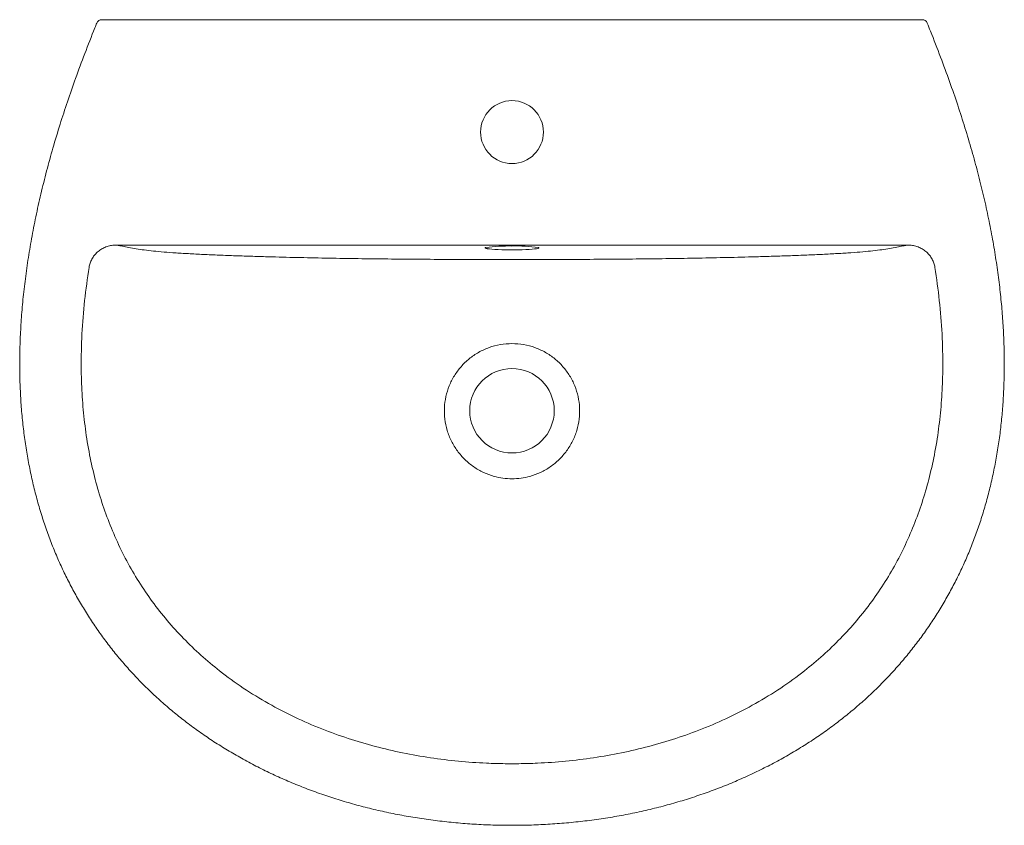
# Model space of a CAD drawing. Header units: millimetres. Extents: x 4111.427 to 4111.975, y 1846.614 to 1847.062.
import ezdxf

# ---------------------------------------------------------------- set-up
doc = ezdxf.new("R2010")
doc.units = ezdxf.units.MM
doc.layers.add('SANINDUSA', color=3, linetype='Continuous')

msp = doc.modelspace()

# ---------------------------------------------------------------- linework, layer by layer
at = {"layer": 'SANINDUSA', "linetype": 'Continuous', "lineweight": 15}
for p, q in [((4111.475078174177, 1847.062087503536), (4111.927288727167, 1847.062087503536)), ((4111.921049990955, 1846.936762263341), (4111.481316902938, 1846.936762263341))]:
    msp.add_line(p, q, dxfattribs=at)
at = {"layer": 'SANINDUSA', "linetype": 'Continuous', "lineweight": 15, "flags": 128}
for points in [[(4111.687291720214, 1846.934739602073), (4111.686719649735, 1846.934857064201), (4111.686282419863, 1846.935014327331), (4111.686194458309, 1846.935174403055), (4111.686457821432, 1846.935333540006), (4111.686605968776, 1846.935380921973)], [(4111.715663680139, 1846.934861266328), (4111.715647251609, 1846.934857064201), (4111.714871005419, 1846.934706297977), (4111.713773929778, 1846.93456556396), (4111.71238175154, 1846.934438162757), (4111.710727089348, 1846.934327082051), (4111.708848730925, 1846.934234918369), (4111.706790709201, 1846.934163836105), (4111.704601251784, 1846.934115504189), (4111.702331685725, 1846.934091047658), (4111.700035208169, 1846.934091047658), (4111.69776564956, 1846.934115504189), (4111.695576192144, 1846.934163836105), (4111.693518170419, 1846.934234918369), (4111.691639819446, 1846.934327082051), (4111.689985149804, 1846.934438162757), (4111.688592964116, 1846.93456556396), (4111.687495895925, 1846.934706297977), (4111.687291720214, 1846.934739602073)], [(4111.71587208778, 1846.935346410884), (4111.715909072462, 1846.935333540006), (4111.716172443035, 1846.935174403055), (4111.716084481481, 1846.935014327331), (4111.715663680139, 1846.934861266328)]]:
    msp.add_lwpolyline(points, dxfattribs=at)
at = {"layer": 'SANINDUSA', "linetype": 'Continuous', "lineweight": 15}
for centre, radius in [((4111.70118345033, 1846.999587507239), 0.01749999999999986), ((4111.70118345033, 1846.844587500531), 0.02350000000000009)]:
    msp.add_circle(centre, radius, dxfattribs=at)
for centre, radius, start, end in [((4111.472919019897, 1847.059087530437), 0.00299997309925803, 89.99988874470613, 157.8459239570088), ((4111.929447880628, 1847.059087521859), 0.002999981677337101, 22.45810710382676, 90.00038019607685), ((4111.698606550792, 1846.849895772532), 0.08632337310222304, 88.28937165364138, 97.99107930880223), ((4111.70407510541, 1846.857366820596), 0.07886688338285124, 81.39735794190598, 92.10122375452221)]:
    msp.add_arc(centre, radius, start, end, dxfattribs=at)
for points, knots in [([(4111.470159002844, 1847.060218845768), (4111.469797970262, 1847.059333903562), (4111.467500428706, 1847.053702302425), (4111.463522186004, 1847.043461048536), (4111.458414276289, 1847.029742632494), (4111.453835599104, 1847.016640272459), (4111.449610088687, 1847.00371470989), (4111.445748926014, 1846.990903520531), (4111.442182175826, 1846.977940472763), (4111.439008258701, 1846.965224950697), (4111.436212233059, 1846.952659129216), (4111.433820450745, 1846.940400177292), (4111.431813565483, 1846.928404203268), (4111.43017446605, 1846.916632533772), (4111.42890175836, 1846.905127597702), (4111.427993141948, 1846.893897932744), (4111.427434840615, 1846.882965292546), (4111.427215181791, 1846.872285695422), (4111.427325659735, 1846.861863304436), (4111.427758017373, 1846.851701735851), (4111.428503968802, 1846.841799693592), (4111.429554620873, 1846.832167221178), (4111.430911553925, 1846.822766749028), (4111.432564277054, 1846.81355930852), (4111.434514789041, 1846.804504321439), (4111.436756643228, 1846.79561778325), (4111.439280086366, 1846.786925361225), (4111.442074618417, 1846.778449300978), (4111.445129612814, 1846.770208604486), (4111.448435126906, 1846.762215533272), (4111.451996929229, 1846.754450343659), (4111.455824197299, 1846.746867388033), (4111.459931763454, 1846.739428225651), (4111.464322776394, 1846.732128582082), (4111.468987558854, 1846.724986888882), (4111.473914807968, 1846.718022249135), (4111.479092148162, 1846.711252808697), (4111.48450672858, 1846.704695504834), (4111.490143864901, 1846.698366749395), (4111.495994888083, 1846.692277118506), (4111.502073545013, 1846.686398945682), (4111.508397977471, 1846.680712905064), (4111.514987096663, 1846.675205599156), (4111.521831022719, 1846.669888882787), (4111.528927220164, 1846.664768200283), (4111.536272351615, 1846.659849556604), (4111.543862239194, 1846.655139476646), (4111.551691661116, 1846.650644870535), (4111.55975439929, 1846.646373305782), (4111.568042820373, 1846.642332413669), (4111.57654802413, 1846.638530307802), (4111.585259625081, 1846.634975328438), (4111.59416560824, 1846.631675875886), (4111.603252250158, 1846.62864025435), (4111.612504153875, 1846.625876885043), (4111.621904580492, 1846.623393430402), (4111.631448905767, 1846.621195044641), (4111.641152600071, 1846.619279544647), (4111.65102599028, 1846.617645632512), (4111.661063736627, 1846.616299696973), (4111.671234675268, 1846.615247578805), (4111.681507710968, 1846.614505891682), (4111.691502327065, 1846.614059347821), (4111.698069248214, 1846.614018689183), (4111.701183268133, 1846.613999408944)], [0, 0, 0, 0, 0.004646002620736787, 0.02956626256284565, 0.05340326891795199, 0.07580260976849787, 0.09702997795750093, 0.1195032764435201, 0.1408391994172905, 0.1623804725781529, 0.1832044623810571, 0.203409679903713, 0.2230888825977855, 0.2423211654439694, 0.2611776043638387, 0.2793487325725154, 0.297080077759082, 0.3143834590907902, 0.3312660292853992, 0.3477387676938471, 0.3638158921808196, 0.379528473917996, 0.394831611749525, 0.409976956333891, 0.4249931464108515, 0.4398493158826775, 0.4545195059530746, 0.4689830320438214, 0.4832243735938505, 0.4972328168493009, 0.5110196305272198, 0.5247433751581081, 0.5385138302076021, 0.5523189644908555, 0.5661434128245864, 0.5799703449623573, 0.5937811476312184, 0.6075616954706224, 0.621298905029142, 0.6349705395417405, 0.6486041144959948, 0.6623950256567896, 0.676303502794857, 0.6903402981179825, 0.7045144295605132, 0.7188334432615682, 0.7333032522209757, 0.747928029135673, 0.7627099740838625, 0.7776492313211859, 0.7927438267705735, 0.8079894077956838, 0.8233792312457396, 0.8389040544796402, 0.854552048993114, 0.8703088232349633, 0.8861601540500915, 0.9021547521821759, 0.9183819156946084, 0.9348006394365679, 0.9513785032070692, 0.9680792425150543, 0.9848632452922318, 1, 1, 1, 1]), ([(4111.472941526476, 1847.062087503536), (4111.472935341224, 1847.062087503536), (4111.472908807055, 1847.062087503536), (4111.473078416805, 1847.062087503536), (4111.473437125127, 1847.062087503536), (4111.473983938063, 1847.062087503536), (4111.474559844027, 1847.062087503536), (4111.474938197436, 1847.062087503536), (4111.475078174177, 1847.062087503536)], [0, 0, 0, 0, 0.05855527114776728, 0.2511968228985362, 0.4458096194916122, 0.6508985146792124, 0.8708453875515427, 1, 1, 1, 1]), ([(4111.701183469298, 1846.614017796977), (4111.702177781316, 1846.614008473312), (4111.706652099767, 1846.613966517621), (4111.714602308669, 1846.614212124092), (4111.725011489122, 1846.614760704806), (4111.735365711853, 1846.615647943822), (4111.745631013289, 1846.616839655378), (4111.755773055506, 1846.618338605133), (4111.76576031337, 1846.620135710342), (4111.775574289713, 1846.622225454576), (4111.785216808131, 1846.624607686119), (4111.794699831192, 1846.627279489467), (4111.804026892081, 1846.630238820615), (4111.813185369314, 1846.633479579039), (4111.822157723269, 1846.636993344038), (4111.830928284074, 1846.640771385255), (4111.839483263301, 1846.644804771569), (4111.847810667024, 1846.649084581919), (4111.855900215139, 1846.653602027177), (4111.8637431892, 1846.65834860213), (4111.871332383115, 1846.663316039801), (4111.878661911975, 1846.668496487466), (4111.885727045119, 1846.673882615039), (4111.892524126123, 1846.679467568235), (4111.899050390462, 1846.685245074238), (4111.905303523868, 1846.691209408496), (4111.911269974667, 1846.697341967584), (4111.916952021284, 1846.703644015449), (4111.922371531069, 1846.710125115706), (4111.927553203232, 1846.716810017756), (4111.932499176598, 1846.72370269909), (4111.937196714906, 1846.730787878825), (4111.941633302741, 1846.738048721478), (4111.945796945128, 1846.745466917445), (4111.949676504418, 1846.75302328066), (4111.953264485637, 1846.760702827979), (4111.956561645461, 1846.768511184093), (4111.959591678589, 1846.776484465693), (4111.962369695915, 1846.784659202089), (4111.964897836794, 1846.793054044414), (4111.967166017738, 1846.801652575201), (4111.969164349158, 1846.810435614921), (4111.970883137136, 1846.819380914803), (4111.972314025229, 1846.82846286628), (4111.973448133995, 1846.837662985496), (4111.974293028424, 1846.847032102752), (4111.974854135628, 1846.856609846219), (4111.975125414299, 1846.866436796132), (4111.975099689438, 1846.876489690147), (4111.974770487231, 1846.886765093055), (4111.974131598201, 1846.897257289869), (4111.973177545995, 1846.907957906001), (4111.971900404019, 1846.918865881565), (4111.970296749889, 1846.930022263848), (4111.96835476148, 1846.941421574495), (4111.966064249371, 1846.953062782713), (4111.963424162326, 1846.964918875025), (4111.96042013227, 1846.977024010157), (4111.95703792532, 1846.989422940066), (4111.953293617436, 1847.001993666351), (4111.949159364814, 1847.014778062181), (4111.944621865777, 1847.027879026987), (4111.939560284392, 1847.041584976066), (4111.935368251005, 1847.052436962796), (4111.932812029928, 1847.058717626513), (4111.932202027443, 1847.060216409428)], [0, 0, 0, 0, 0.004833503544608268, 0.02175034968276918, 0.03865096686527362, 0.05550114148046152, 0.07225752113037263, 0.08887946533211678, 0.1053297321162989, 0.1215781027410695, 0.1376472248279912, 0.1536037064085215, 0.1694622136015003, 0.1852058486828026, 0.2008203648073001, 0.2162942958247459, 0.2316189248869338, 0.2467882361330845, 0.2617988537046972, 0.2766499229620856, 0.2913428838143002, 0.3058813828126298, 0.3202711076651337, 0.3345196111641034, 0.3486361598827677, 0.3626315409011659, 0.3765168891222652, 0.390218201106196, 0.4038699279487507, 0.417576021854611, 0.4313238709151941, 0.4451001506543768, 0.4588906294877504, 0.4726774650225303, 0.4864429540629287, 0.5001716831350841, 0.5138722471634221, 0.5276358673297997, 0.5416260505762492, 0.55583352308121, 0.5702456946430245, 0.5848455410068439, 0.5996113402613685, 0.614516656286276, 0.6295298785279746, 0.6446640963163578, 0.6602378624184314, 0.6761604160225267, 0.6924445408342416, 0.7090988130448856, 0.7261286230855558, 0.7435356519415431, 0.7613149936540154, 0.7795090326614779, 0.798319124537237, 0.8175201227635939, 0.8371769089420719, 0.8573583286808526, 0.8781435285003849, 0.8996460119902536, 0.9211128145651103, 0.9434533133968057, 0.967037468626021, 0.9921340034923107, 1, 1, 1, 1]), ([(4111.929425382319, 1847.062087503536), (4111.929431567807, 1847.062087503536), (4111.929458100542, 1847.062087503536), (4111.929288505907, 1847.062087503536), (4111.928929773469, 1847.062087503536), (4111.928382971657, 1847.062087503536), (4111.927807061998, 1847.062087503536), (4111.92742870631, 1847.062087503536), (4111.927288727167, 1847.062087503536)], [0, 0, 0, 0, 0.05856159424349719, 0.2512007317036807, 0.4458143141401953, 0.6508994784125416, 0.8708443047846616, 1, 1, 1, 1]), ([(4111.481316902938, 1846.936762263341), (4111.480783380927, 1846.936750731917), (4111.479376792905, 1846.936720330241), (4111.477119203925, 1846.936325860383), (4111.474661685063, 1846.935507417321), (4111.472405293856, 1846.93431225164), (4111.470412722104, 1846.932809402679), (4111.468712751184, 1846.931004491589), (4111.46735324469, 1846.928960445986), (4111.466344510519, 1846.926715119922), (4111.466013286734, 1846.925118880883), (4111.465847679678, 1846.924320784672)], [0, 0, 0, 0, 0.0741563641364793, 0.1955073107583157, 0.3168281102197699, 0.4326471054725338, 0.5484287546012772, 0.6615871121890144, 0.7747165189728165, 0.8873615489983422, 1, 1, 1, 1]), ([(4111.481316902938, 1846.936762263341), (4111.48235668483, 1846.936519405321), (4111.484436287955, 1846.936033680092), (4111.487944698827, 1846.935313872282), (4111.491861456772, 1846.934631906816), (4111.496401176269, 1846.933996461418), (4111.501554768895, 1846.933413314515), (4111.507466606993, 1846.93286656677), (4111.514319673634, 1846.932358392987), (4111.522051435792, 1846.931894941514), (4111.530474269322, 1846.931467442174), (4111.539359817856, 1846.931083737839), (4111.548591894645, 1846.930739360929), (4111.558067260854, 1846.930430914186), (4111.569623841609, 1846.930098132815), (4111.583359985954, 1846.929759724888), (4111.59936354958, 1846.929440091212), (4111.61559805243, 1846.929182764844), (4111.632216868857, 1846.928978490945), (4111.649197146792, 1846.928834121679), (4111.666498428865, 1846.928748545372), (4111.683836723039, 1846.928706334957), (4111.69540245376, 1846.928702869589), (4111.701183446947, 1846.928701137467)], [0, 0, 0, 0, 0.04031754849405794, 0.08063662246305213, 0.1209072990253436, 0.1570920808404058, 0.1934400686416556, 0.2297352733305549, 0.2658475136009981, 0.3042039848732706, 0.3426873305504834, 0.381329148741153, 0.4200743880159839, 0.4587967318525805, 0.4973132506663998, 0.55877587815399, 0.6203399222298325, 0.6819342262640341, 0.7434382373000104, 0.8075198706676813, 0.8716610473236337, 0.9358512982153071, 1, 1, 1, 1]), ([(4111.921049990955, 1846.936762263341), (4111.92001021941, 1846.93651940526), (4111.917930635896, 1846.936033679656), (4111.914422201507, 1846.935313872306), (4111.910505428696, 1846.934631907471), (4111.905965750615, 1846.933996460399), (4111.900812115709, 1846.933413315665), (4111.894900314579, 1846.932866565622), (4111.88804721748, 1846.932358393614), (4111.880315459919, 1846.931894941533), (4111.871892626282, 1846.931467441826), (4111.863007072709, 1846.931083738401), (4111.853775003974, 1846.930739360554), (4111.844299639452, 1846.930430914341), (4111.832743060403, 1846.930098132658), (4111.819006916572, 1846.929759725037), (4111.803003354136, 1846.929440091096), (4111.786768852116, 1846.929182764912), (4111.77015003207, 1846.928978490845), (4111.753169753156, 1846.928834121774), (4111.735868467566, 1846.928748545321), (4111.718530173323, 1846.928706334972), (4111.706964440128, 1846.928702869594), (4111.701183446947, 1846.928701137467)], [0, 0, 0, 0, 0.04031752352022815, 0.08063661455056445, 0.1209073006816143, 0.1570920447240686, 0.193440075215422, 0.2297352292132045, 0.2658475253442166, 0.3042039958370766, 0.3426873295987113, 0.3813291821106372, 0.4200743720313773, 0.4587967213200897, 0.4973132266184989, 0.558775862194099, 0.6203398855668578, 0.681934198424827, 0.7434382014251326, 0.8075198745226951, 0.8716610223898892, 0.935851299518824, 1, 1, 1, 1]), ([(4111.921049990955, 1846.936762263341), (4111.921583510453, 1846.936750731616), (4111.922990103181, 1846.936720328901), (4111.925247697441, 1846.936325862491), (4111.927705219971, 1846.93550742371), (4111.929961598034, 1846.934312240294), (4111.931954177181, 1846.932809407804), (4111.933654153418, 1846.931004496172), (4111.935013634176, 1846.928960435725), (4111.936022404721, 1846.926715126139), (4111.936353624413, 1846.925118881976), (4111.936519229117, 1846.924320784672)], [0, 0, 0, 0, 0.07415599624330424, 0.1955079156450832, 0.3168286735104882, 0.4326467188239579, 0.5484288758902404, 0.6615871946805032, 0.7747161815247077, 0.8873615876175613, 1, 1, 1, 1]), ([(4111.465847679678, 1846.924320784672), (4111.464967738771, 1846.91817191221), (4111.463207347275, 1846.905870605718), (4111.461752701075, 1846.88728242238), (4111.461323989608, 1846.870036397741), (4111.461825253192, 1846.854181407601), (4111.463031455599, 1846.839751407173), (4111.465040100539, 1846.825412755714), (4111.467826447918, 1846.811575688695), (4111.471390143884, 1846.798279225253), (4111.475673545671, 1846.785552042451), (4111.480766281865, 1846.773113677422), (4111.486665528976, 1846.761055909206), (4111.493380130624, 1846.749445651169), (4111.500933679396, 1846.738350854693), (4111.509269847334, 1846.727794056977), (4111.51832216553, 1846.717821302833), (4111.528015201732, 1846.70849073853), (4111.539062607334, 1846.699205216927), (4111.551580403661, 1846.690177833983), (4111.565604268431, 1846.681586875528), (4111.580207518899, 1846.674017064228), (4111.595040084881, 1846.667571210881), (4111.610007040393, 1846.662181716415), (4111.625036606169, 1846.657755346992), (4111.64031883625, 1846.654182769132), (4111.6557781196, 1846.651448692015), (4111.671338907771, 1846.649535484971), (4111.685214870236, 1846.648558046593), (4111.695165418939, 1846.648264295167), (4111.699908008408, 1846.648246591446), (4111.701183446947, 1846.648241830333)], [0, 0, 0, 0, 0.04415551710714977, 0.08833661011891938, 0.1324776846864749, 0.1667502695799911, 0.2010745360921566, 0.2353850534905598, 0.269638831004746, 0.301365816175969, 0.3331984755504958, 0.3650540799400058, 0.3968621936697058, 0.4285685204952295, 0.4603331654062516, 0.4922100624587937, 0.5241319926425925, 0.5560220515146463, 0.5877977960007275, 0.6266652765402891, 0.6656379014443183, 0.7046288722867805, 0.7435215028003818, 0.7805400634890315, 0.8176651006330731, 0.8548590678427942, 0.8920701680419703, 0.9292347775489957, 0.9662797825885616, 0.9909315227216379, 1, 1, 1, 1]), ([(4111.936519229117, 1846.924320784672), (4111.937399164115, 1846.91817191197), (4111.939159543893, 1846.905870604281), (4111.940614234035, 1846.88728242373), (4111.941042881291, 1846.870036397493), (4111.940541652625, 1846.854181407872), (4111.939335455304, 1846.83975140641), (4111.937326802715, 1846.825412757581), (4111.934540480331, 1846.811575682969), (4111.930976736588, 1846.798279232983), (4111.926693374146, 1846.785552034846), (4111.921600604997, 1846.773113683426), (4111.915701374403, 1846.761055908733), (4111.908986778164, 1846.749445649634), (4111.901433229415, 1846.738350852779), (4111.893097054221, 1846.727794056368), (4111.884044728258, 1846.717821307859), (4111.874351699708, 1846.708490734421), (4111.863304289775, 1846.699205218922), (4111.850786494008, 1846.690177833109), (4111.836762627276, 1846.68158687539), (4111.822159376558, 1846.674017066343), (4111.807326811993, 1846.667571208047), (4111.79235985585, 1846.662181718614), (4111.777330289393, 1846.657755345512), (4111.762048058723, 1846.654182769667), (4111.746588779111, 1846.651448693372), (4111.731027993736, 1846.649535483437), (4111.71715203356, 1846.648558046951), (4111.707201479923, 1846.648264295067), (4111.702458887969, 1846.648246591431), (4111.701183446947, 1846.648241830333)], [0, 0, 0, 0, 0.04415551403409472, 0.08833660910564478, 0.1324776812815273, 0.1667502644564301, 0.2010745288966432, 0.2353850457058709, 0.269638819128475, 0.3013658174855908, 0.3331984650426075, 0.3650540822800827, 0.3968621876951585, 0.4285685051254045, 0.4603331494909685, 0.4922100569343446, 0.5241319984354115, 0.5560220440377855, 0.5877977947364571, 0.6266652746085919, 0.6656379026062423, 0.7046288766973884, 0.7435214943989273, 0.7805400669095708, 0.8176650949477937, 0.8548590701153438, 0.892070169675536, 0.9292347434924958, 0.9662797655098, 0.99093150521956, 1, 1, 1, 1]), ([(4111.701183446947, 1846.806714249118), (4111.699496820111, 1846.806782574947), (4111.696123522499, 1846.806919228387), (4111.690765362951, 1846.808069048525), (4111.685256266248, 1846.81011729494), (4111.679781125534, 1846.813263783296), (4111.674887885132, 1846.817302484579), (4111.670679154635, 1846.822126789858), (4111.667339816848, 1846.827619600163), (4111.664952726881, 1846.833599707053), (4111.663640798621, 1846.839888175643), (4111.663401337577, 1846.846233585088), (4111.664239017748, 1846.852495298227), (4111.6661089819, 1846.858495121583), (4111.66895586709, 1846.864131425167), (4111.672719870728, 1846.869205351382), (4111.677279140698, 1846.873620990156), (4111.682546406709, 1846.877218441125), (4111.688397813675, 1846.879906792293), (4111.694674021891, 1846.881630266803), (4111.69901365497, 1846.88185351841), (4111.701183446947, 1846.881965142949)], [0, 0, 0, 0, 0.0428446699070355, 0.08569045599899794, 0.1386762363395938, 0.1916663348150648, 0.2454489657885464, 0.2992321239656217, 0.3536582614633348, 0.4080805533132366, 0.4621214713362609, 0.5161600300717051, 0.568726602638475, 0.6219508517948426, 0.6751771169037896, 0.7284903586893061, 0.7818046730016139, 0.8358042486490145, 0.8898026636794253, 0.9449019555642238, 1, 1, 1, 1]), ([(4111.701183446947, 1846.806714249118), (4111.702870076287, 1846.806782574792), (4111.706243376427, 1846.806919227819), (4111.711601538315, 1846.808069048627), (4111.717110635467, 1846.810117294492), (4111.722585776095, 1846.813263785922), (4111.727479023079, 1846.817302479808), (4111.731687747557, 1846.822126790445), (4111.735027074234, 1846.827619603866), (4111.737414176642, 1846.83359970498), (4111.738726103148, 1846.83988817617), (4111.73896555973, 1846.84623358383), (4111.738127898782, 1846.852495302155), (4111.73625790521, 1846.858495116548), (4111.73341103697, 1846.864131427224), (4111.729647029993, 1846.869205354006), (4111.725087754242, 1846.873620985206), (4111.719820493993, 1846.877218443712), (4111.713969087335, 1846.879906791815), (4111.707692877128, 1846.881630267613), (4111.703353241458, 1846.881853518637), (4111.701183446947, 1846.881965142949)], [0, 0, 0, 0, 0.04284472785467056, 0.08569050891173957, 0.1386762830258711, 0.1916663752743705, 0.2454490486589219, 0.2992321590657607, 0.3536582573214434, 0.4080805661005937, 0.4621214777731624, 0.5161600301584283, 0.5687265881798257, 0.621950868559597, 0.6751770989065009, 0.7284903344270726, 0.7818046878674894, 0.8358042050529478, 0.8898026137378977, 0.944901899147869, 1, 1, 1, 1])]:
    msp.add_open_spline(points, degree=3, knots=knots, dxfattribs=at)

doc.saveas('drawing.dxf')
